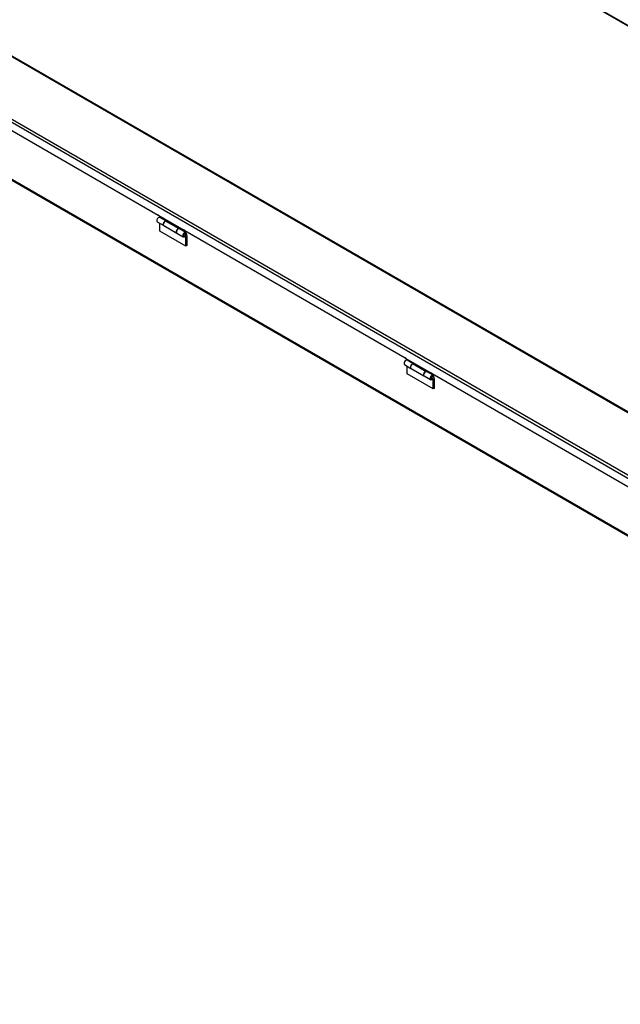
# Model space of a CAD drawing. Header units: inches. Extents: x 1 to 240, y -1 to 159.
# Tile 14 of 16: x 157 to 190, y 76 to 130. Entities that reach past the tile are written whole.
import ezdxf

# ---------------------------------------------------------------- set-up
doc = ezdxf.new("R2010")
doc.units = ezdxf.units.IN
doc.header["$MEASUREMENT"] = 0
for name, color, linetype in [('COM40176', 7, 'Continuous'), ('COM70693-6', 7, 'Continuous'), ('COM70694-6', 7, 'Continuous'), ('Default', 7, 'Continuous'), ('HNG86641-1', 7, 'Continuous'), ('HNG86641-2', 7, 'Continuous'), ('HNG86641-3', 7, 'Continuous')]:
    doc.layers.add(name, color=color, linetype=linetype)

# ---------------------------------------------------------------- blocks, each defined once
blk = doc.blocks.new('SE5')
at = {"layer": 'COM70693-6', "color": 7, "linetype": 'Continuous'}
for p, q in [((149.775, 152.797), (233.965, 104.19)), ((149.798, 152.747), (233.965, 104.153))]:
    blk.add_line(p, q, dxfattribs=at)
blk = doc.blocks.new('SE6')
at = {"layer": 'COM40176', "color": 7, "linetype": 'Continuous'}
for p, q in [((169.257, 120.549), (168.55, 120.957)), ((182.692, 112.792), (181.985, 113.2))]:
    blk.add_line(p, q, dxfattribs=at)
for centre, start_param in [((168.507, 120.883), 3.141593), ((169.214, 120.474), 2.668594), ((181.942, 113.126), 3.141593), ((182.649, 112.718), 2.668594)]:
    blk.add_ellipse(centre, major_axis=(-0.043, -0.0745), ratio=0.57735, start_param=start_param, end_param=3.614591, dxfattribs=at)
at = {"layer": 'COM70693-6', "color": 7, "linetype": 'Continuous'}
for p, q in [((234.362, 76.263), (150.172, 124.87)), ((150.195, 124.821), (234.362, 76.227))]:
    blk.add_line(p, q, dxfattribs=at)
at = {"layer": 'COM70694-6', "color": 7, "linetype": 'Continuous'}
for p, q in [((237.281, 81.228), (153.511, 129.593)), ((237.335, 81.234), (153.565, 129.598)), ((234.34, 79.53), (150.57, 127.895)), ((234.263, 79.398), (150.494, 127.762)), ((164.78, 119.067), (152.802, 125.982)), ((164.78, 119.067), (164.801, 119.079)), ((166.194, 118.25), (164.823, 119.042)), ((166.194, 118.25), (166.216, 118.262)), ((178.215, 111.31), (166.237, 118.226)), ((178.215, 111.31), (178.237, 111.322)), ((179.63, 110.493), (178.258, 111.285)), ((179.63, 110.493), (179.651, 110.506)), ((191.65, 103.553), (179.672, 110.469))]:
    blk.add_line(p, q, dxfattribs=at)
for centre in [(164.801, 119.054), (166.216, 118.238), (178.237, 111.298), (179.651, 110.481)]:
    blk.add_ellipse(centre, major_axis=(0.015, -0.026), ratio=0.57735, start_param=0.785398, end_param=3.926991, dxfattribs=at)
at = {"layer": 'HNG86641-1', "color": 7, "linetype": 'Continuous'}
for p, q in [((164.852, 119.025), (164.852, 118.994)), ((165.209, 118.788), (164.852, 118.994)), ((165.205, 118.758), (165.906, 118.353)), ((165.209, 118.755), (165.209, 118.788)), ((165.096, 118.513), (165.797, 118.108)), ((165.905, 118.349), (165.906, 118.353)), ((166.267, 118.177), (165.91, 118.383)), ((165.91, 118.383), (165.91, 118.349)), ((165.963, 118.33), (165.963, 118.353)), ((166.267, 118.209), (166.267, 118.177)), ((166.293, 118.193), (166.267, 118.177)), ((178.287, 111.268), (178.287, 111.237)), ((178.644, 111.032), (178.287, 111.237)), ((178.531, 110.756), (179.232, 110.351)), ((178.64, 111.001), (179.341, 110.596)), ((178.644, 110.999), (178.644, 111.032)), ((179.34, 110.592), (179.341, 110.596)), ((179.702, 110.421), (179.345, 110.627)), ((179.345, 110.627), (179.345, 110.592)), ((179.398, 110.573), (179.398, 110.596)), ((179.702, 110.452), (179.702, 110.421)), ((179.728, 110.436), (179.702, 110.421))]:
    blk.add_line(p, q, dxfattribs=at)
for centre, end_param in [((165.165, 118.632), 3.141593), ((165.866, 118.227), 3.182745), ((178.6, 110.875), 3.141593), ((179.301, 110.47), 3.182745)]:
    blk.add_ellipse(centre, major_axis=(0.069, 0.119), ratio=0.57735, start_param=0.356855, end_param=end_param, dxfattribs=at)
at = {"layer": 'HNG86641-2', "color": 7, "linetype": 'Continuous'}
for p, q in [((164.739, 118.719), (165.09, 118.516)), ((165.209, 118.765), (164.877, 118.957)), ((164.88, 118.216), (164.88, 118.637)), ((166.295, 117.399), (164.88, 118.216)), ((166.291, 118.14), (165.94, 118.343)), ((165.803, 118.105), (166.154, 117.902)), ((166.295, 117.894), (166.243, 117.924)), ((166.275, 117.971), (166.281, 117.966)), ((166.295, 117.894), (166.28, 117.977)), ((166.295, 117.399), (166.295, 117.894)), ((166.318, 118.097), (166.348, 117.931)), ((166.348, 117.931), (166.348, 117.43)), ((166.348, 117.43), (166.295, 117.399)), ((178.174, 110.962), (178.525, 110.76)), ((178.644, 111.009), (178.312, 111.2)), ((178.315, 110.459), (178.315, 110.881)), ((179.73, 109.642), (178.315, 110.459)), ((179.238, 110.348), (179.589, 110.146)), ((179.726, 110.384), (179.375, 110.586)), ((179.73, 110.138), (179.679, 110.167)), ((179.71, 110.215), (179.716, 110.209)), ((179.73, 110.138), (179.715, 110.22)), ((179.753, 110.34), (179.783, 110.174)), ((179.783, 110.174), (179.783, 109.673)), ((179.73, 109.642), (179.73, 110.138)), ((179.783, 109.673), (179.73, 109.642))]:
    blk.add_line(p, q, dxfattribs=at)
for centre, major_axis, start_param, end_param in [((164.808, 118.838), (0.069, 0.119), 0, 3.141593), ((165.159, 118.635), (0.069, 0.119), 0.24704, 3.182408), ((165.872, 118.224), (0.069, 0.119), 0, 3.141593), ((166.222, 118.021), (0.069, 0.119), -0.60135, 4.574538), ((166.222, 118.021), (0.0312, 0.0541), 0, 3.141593), ((178.243, 111.081), (0.069, 0.119), 0, 3.141593), ((178.594, 110.879), (0.069, 0.119), 0.24704, 3.182722), ((179.307, 110.467), (0.069, 0.119), 0, 3.141593), ((179.657, 110.265), (0.069, 0.119), -0.60135, 4.574538), ((179.657, 110.265), (0.0313, 0.0541), 0, 3.141593)]:
    blk.add_ellipse(centre, major_axis=major_axis, ratio=0.57735, start_param=start_param, end_param=end_param, dxfattribs=at)
at = {"layer": 'HNG86641-3', "color": 7, "linetype": 'Continuous'}
for p, q in [((166.191, 117.967), (166.2, 117.962)), ((166.262, 118.07), (166.254, 118.075)), ((179.626, 110.21), (179.635, 110.205)), ((179.698, 110.314), (179.689, 110.319))]:
    blk.add_line(p, q, dxfattribs=at)
for centre in [(166.231, 118.016), (179.666, 110.26)]:
    blk.add_arc(centre, 0.0625, 240, 60, dxfattribs=at)
for centre, major_axis in [((166.231, 118.016), (-0.0312, -0.0541)), ((179.666, 110.26), (-0.0313, -0.0541))]:
    blk.add_ellipse(centre, major_axis=major_axis, ratio=0.57735, start_param=3.141593, end_param=6.283185, dxfattribs=at)

msp = doc.modelspace()

# ---------------------------------------------------------------- block references
at = {"layer": 'Default'}
for name in ['SE5', 'SE6']:
    msp.add_blockref(name, (0, 0), dxfattribs=at)

doc.saveas('drawing.dxf')
